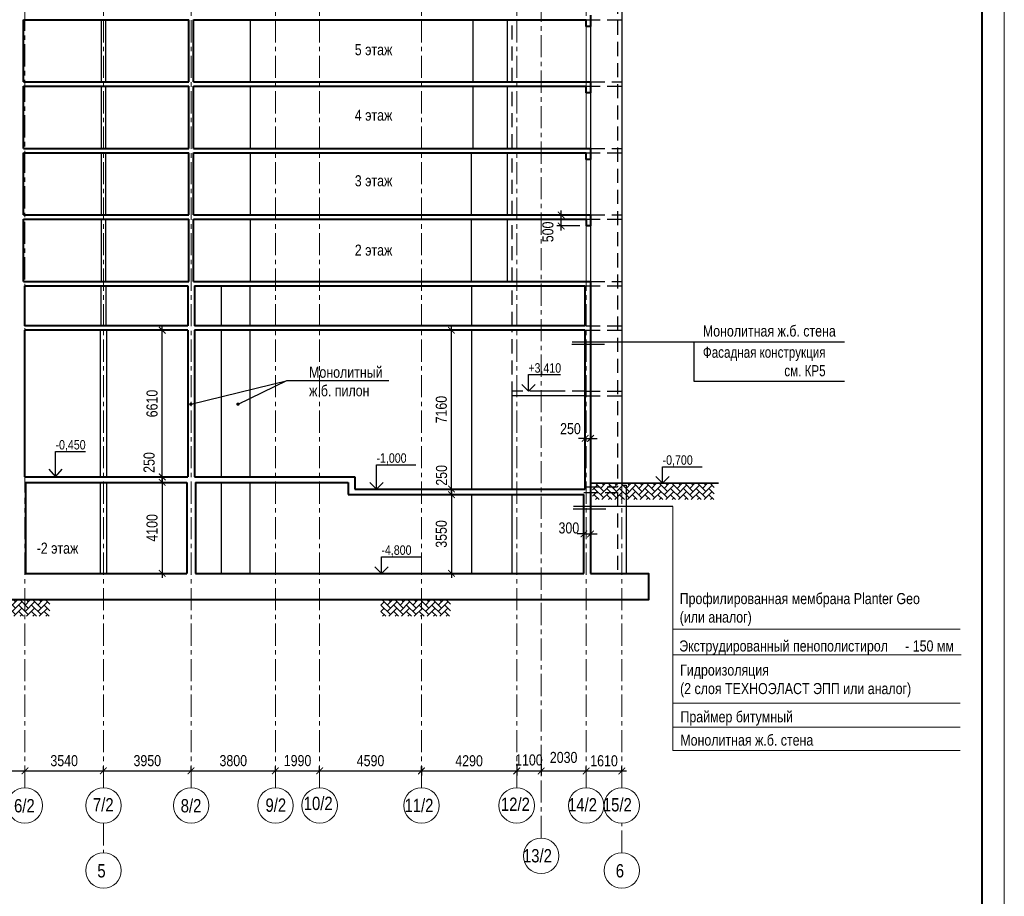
# Model space of a CAD drawing. Header units: millimetres. Extents: x -3919 to 82452, y -32191 to 86609.
# Tile 6 of 12: x 35713 to 80081, y -11179 to 28341. Entities that reach past the tile are written whole.
import ezdxf

# ---------------------------------------------------------------- set-up
doc = ezdxf.new("R2010")
doc.units = ezdxf.units.MM
doc.linetypes.add('CENTER', pattern=[2, 1.25, -0.25, 0.25, -0.25])
doc.linetypes.add('HIDDEN', pattern=[9.525, 6.35, -3.175])
for name, color, linetype, lineweight in [('земля', 112, 'Continuous', 35), ('Оси', 7, 'CENTER', 15), ('перекрытия', 5, 'Continuous', 40), ('пилоны', 160, 'Continuous', 30), ('СК-050-П(литы перекрытия)', 5, 'Continuous', 40), ('СК-110-О-РАЗМЕРЫ', 7, 'Continuous', 15), ('СК-200-Р(амка)', 7, 'Continuous', 40), ('СК-210-Р-РАМКА ЛИНИИ ТОНКИЕ', 7, 'Continuous', 15), ('СК-400-Т(екст)', 7, 'Continuous', 20), ('СК-600-Ш(триховка', 7, 'Continuous', 5), ('стены', 12, 'Continuous', 25), ('стены тонкие', 12, 'Continuous', 30)]:
    doc.layers.add(name, color=color, linetype=linetype, lineweight=lineweight)
for name, color, linetype in [('Т-ВЫНОСКИ.АР-061', 7, 'Continuous'), ('текст', 7, 'Continuous'), ('Чертеж и Рисунок', 7, 'Continuous')]:
    doc.layers.add(name, color=color, linetype=linetype)
doc.styles.add('RUSS', font='arial.ttf', dxfattribs={"width": 0.8})
doc.styles.get("Standard").update_dxf_attribs({"font": 'arial.ttf'})
doc.dimstyles.new('100-200', dxfattribs={"dimscale": 0, "dimtxt": 500, "dimasz": 300, "dimexe": 200, "dimexo": 200, "dimgap": 200, "dimtad": 1, "dimdec": 0, "dimzin": 0, "dimdsep": 46, "dimtxsty": 'RUSS', "dimblk": 'ARCHTICK', "dimcen": 0.096, "dimdle": 200, "dimclrd": 7, "dimclre": 7, "dimclrt": 256, "dimadec": 0, "dimazin": 0, "dimtfac": 1, "dimtdec": 0, "dimtmove": 2, "dimatfit": 3, "dimldrblk": 'OBLIQUE', "dimfxl": 1, "dimtolj": 1, "dimtzin": 0, "dimarcsym": 0})

# ---------------------------------------------------------------- blocks, each defined once
blk = doc.blocks.new('_ArchTick')
at = {"color": 0, "linetype": 'ByBlock', "const_width": 0.15}
blk.add_lwpolyline([(-0.5, -0.5), (0.5, 0.5)], dxfattribs=at)
blk = doc.blocks.new('*D28')
at = {"layer": 'Defpoints', "color": 0, "transparency": 16777216}
for p in [(32508, -5521), (35948, -5521), (35948, -5521)]:
    blk.add_point(p, dxfattribs=at)
at = {"layer": 'СК-110-О-РАЗМЕРЫ', "color": 7, "lineweight": -2, "transparency": 16777216}
blk.add_line((32308, -5521), (36148, -5521), dxfattribs=at)
at = {"layer": 'СК-110-О-РАЗМЕРЫ', "color": 7, "lineweight": -2, "transparency": 16777216, "xscale": 300, "yscale": 300, "zscale": 300, "rotation": 180}
blk.add_blockref('_ArchTick', (32508, -5521), dxfattribs=at)
at = {"layer": 'СК-110-О-РАЗМЕРЫ', "color": 7, "lineweight": -2, "transparency": 16777216, "xscale": 300, "yscale": 300, "zscale": 300}
blk.add_blockref('_ArchTick', (35948, -5521), dxfattribs=at)
at = {"layer": 'СК-110-О-РАЗМЕРЫ', "transparency": 16777216, "insert": (34228, -5066), "char_height": 500, "attachment_point": 5, "style": 'RUSS'}
blk.add_mtext('\\A1;3440', dxfattribs=at)
blk = doc.blocks.new('_Oblique')
at = {"color": 0, "linetype": 'ByBlock', "lineweight": -2}
blk.add_line((-0.5, -0.5), (0.5, 0.5), dxfattribs=at)
blk = doc.blocks.new('*D29')
at = {"layer": 'Defpoints', "color": 0, "transparency": 16777216}
for p in [(35948, -5521), (39488, -5521), (39488, -5714)]:
    blk.add_point(p, dxfattribs=at)
at = {"layer": 'СК-110-О-РАЗМЕРЫ', "color": 7, "lineweight": -2, "transparency": 16777216}
for p, q in [((39488, -5514), (39488, -5321)), ((35748, -5521), (39688, -5521))]:
    blk.add_line(p, q, dxfattribs=at)
at = {"layer": 'СК-110-О-РАЗМЕРЫ', "color": 7, "lineweight": -2, "transparency": 16777216, "xscale": 300, "yscale": 300, "zscale": 300, "rotation": 180}
blk.add_blockref('_ArchTick', (35948, -5521), dxfattribs=at)
at = {"layer": 'СК-110-О-РАЗМЕРЫ', "color": 7, "lineweight": -2, "transparency": 16777216, "xscale": 300, "yscale": 300, "zscale": 300}
blk.add_blockref('_ArchTick', (39488, -5521), dxfattribs=at)
at = {"layer": 'СК-110-О-РАЗМЕРЫ', "transparency": 16777216, "insert": (37718, -5066), "char_height": 500, "attachment_point": 5, "style": 'RUSS'}
blk.add_mtext('\\A1;3540', dxfattribs=at)
blk = doc.blocks.new('*D30')
at = {"layer": 'Defpoints', "color": 0, "transparency": 16777216}
for p in [(39488, -5521), (43438, -5521), (43438, -5714)]:
    blk.add_point(p, dxfattribs=at)
at = {"layer": 'СК-110-О-РАЗМЕРЫ', "color": 7, "lineweight": -2, "transparency": 16777216}
for p, q in [((43438, -5514), (43438, -5321)), ((39288, -5521), (43638, -5521))]:
    blk.add_line(p, q, dxfattribs=at)
at = {"layer": 'СК-110-О-РАЗМЕРЫ', "color": 7, "lineweight": -2, "transparency": 16777216, "xscale": 300, "yscale": 300, "zscale": 300, "rotation": 180}
blk.add_blockref('_ArchTick', (39488, -5521), dxfattribs=at)
at = {"layer": 'СК-110-О-РАЗМЕРЫ', "color": 7, "lineweight": -2, "transparency": 16777216, "xscale": 300, "yscale": 300, "zscale": 300}
blk.add_blockref('_ArchTick', (43438, -5521), dxfattribs=at)
at = {"layer": 'СК-110-О-РАЗМЕРЫ', "transparency": 16777216, "insert": (41463, -5066), "char_height": 500, "attachment_point": 5, "style": 'RUSS'}
blk.add_mtext('\\A1;3950', dxfattribs=at)
blk = doc.blocks.new('*D31')
at = {"layer": 'Defpoints', "color": 0, "transparency": 16777216}
for p in [(43438, -5521), (47238, -5521), (47238, -5714)]:
    blk.add_point(p, dxfattribs=at)
at = {"layer": 'СК-110-О-РАЗМЕРЫ', "color": 7, "lineweight": -2, "transparency": 16777216}
for p, q in [((47238, -5514), (47238, -5321)), ((43238, -5521), (47438, -5521))]:
    blk.add_line(p, q, dxfattribs=at)
at = {"layer": 'СК-110-О-РАЗМЕРЫ', "color": 7, "lineweight": -2, "transparency": 16777216, "xscale": 300, "yscale": 300, "zscale": 300, "rotation": 180}
blk.add_blockref('_ArchTick', (43438, -5521), dxfattribs=at)
at = {"layer": 'СК-110-О-РАЗМЕРЫ', "color": 7, "lineweight": -2, "transparency": 16777216, "xscale": 300, "yscale": 300, "zscale": 300}
blk.add_blockref('_ArchTick', (47238, -5521), dxfattribs=at)
at = {"layer": 'СК-110-О-РАЗМЕРЫ', "transparency": 16777216, "insert": (45338, -5066), "char_height": 500, "attachment_point": 5, "style": 'RUSS'}
blk.add_mtext('\\A1;3800', dxfattribs=at)
blk = doc.blocks.new('*D32')
at = {"layer": 'Defpoints', "color": 0, "transparency": 16777216}
for p in [(47238, -5521), (49228, -5521), (49228, -5714)]:
    blk.add_point(p, dxfattribs=at)
at = {"layer": 'СК-110-О-РАЗМЕРЫ', "color": 7, "lineweight": -2, "transparency": 16777216}
for p, q in [((49228, -5514), (49228, -5321)), ((47038, -5521), (49428, -5521))]:
    blk.add_line(p, q, dxfattribs=at)
at = {"layer": 'СК-110-О-РАЗМЕРЫ', "color": 7, "lineweight": -2, "transparency": 16777216, "xscale": 300, "yscale": 300, "zscale": 300, "rotation": 180}
blk.add_blockref('_ArchTick', (47238, -5521), dxfattribs=at)
at = {"layer": 'СК-110-О-РАЗМЕРЫ', "color": 7, "lineweight": -2, "transparency": 16777216, "xscale": 300, "yscale": 300, "zscale": 300}
blk.add_blockref('_ArchTick', (49228, -5521), dxfattribs=at)
at = {"layer": 'СК-110-О-РАЗМЕРЫ', "transparency": 16777216, "insert": (48233, -5063), "char_height": 500, "attachment_point": 5, "style": 'RUSS'}
blk.add_mtext('\\A1;1990', dxfattribs=at)
blk = doc.blocks.new('*D33')
at = {"layer": 'Defpoints', "color": 0, "transparency": 16777216}
for p in [(49228, -5521), (53818, -5521), (53818, -5714)]:
    blk.add_point(p, dxfattribs=at)
at = {"layer": 'СК-110-О-РАЗМЕРЫ', "color": 7, "lineweight": -2, "transparency": 16777216}
for p, q in [((53818, -5514), (53818, -5321)), ((49028, -5521), (54018, -5521))]:
    blk.add_line(p, q, dxfattribs=at)
at = {"layer": 'СК-110-О-РАЗМЕРЫ', "color": 7, "lineweight": -2, "transparency": 16777216, "xscale": 300, "yscale": 300, "zscale": 300, "rotation": 180}
blk.add_blockref('_ArchTick', (49228, -5521), dxfattribs=at)
at = {"layer": 'СК-110-О-РАЗМЕРЫ', "color": 7, "lineweight": -2, "transparency": 16777216, "xscale": 300, "yscale": 300, "zscale": 300}
blk.add_blockref('_ArchTick', (53818, -5521), dxfattribs=at)
at = {"layer": 'СК-110-О-РАЗМЕРЫ', "transparency": 16777216, "insert": (51523, -5066), "char_height": 500, "attachment_point": 5, "style": 'RUSS'}
blk.add_mtext('\\A1;4590', dxfattribs=at)
blk = doc.blocks.new('*D34')
at = {"layer": 'Defpoints', "color": 0, "transparency": 16777216}
for p in [(59208, -5527), (61239, -5527), (61239, -5720)]:
    blk.add_point(p, dxfattribs=at)
at = {"layer": 'СК-110-О-РАЗМЕРЫ', "color": 7, "lineweight": -2, "transparency": 16777216}
for p, q in [((59008, -5527), (61439, -5527)), ((61239, -5520), (61239, -5327))]:
    blk.add_line(p, q, dxfattribs=at)
at = {"layer": 'СК-110-О-РАЗМЕРЫ', "color": 7, "lineweight": -2, "transparency": 16777216, "xscale": 300, "yscale": 300, "zscale": 300, "rotation": 180}
blk.add_blockref('_ArchTick', (59208, -5527), dxfattribs=at)
at = {"layer": 'СК-110-О-РАЗМЕРЫ', "color": 7, "lineweight": -2, "transparency": 16777216, "xscale": 300, "yscale": 300, "zscale": 300}
blk.add_blockref('_ArchTick', (61239, -5527), dxfattribs=at)
at = {"layer": 'СК-110-О-РАЗМЕРЫ', "transparency": 16777216, "insert": (60223, -4921), "char_height": 500, "attachment_point": 5, "style": 'RUSS'}
blk.add_mtext('\\A1;2030', dxfattribs=at)
blk = doc.blocks.new('*D35')
at = {"layer": 'Defpoints', "color": 0, "transparency": 16777216}
for p in [(61239, -5527), (62849, -5527), (62849, -5721)]:
    blk.add_point(p, dxfattribs=at)
at = {"layer": 'СК-110-О-РАЗМЕРЫ', "color": 7, "lineweight": -2, "transparency": 16777216}
for p, q in [((61039, -5527), (63049, -5527)), ((62849, -5521), (62849, -5327))]:
    blk.add_line(p, q, dxfattribs=at)
at = {"layer": 'СК-110-О-РАЗМЕРЫ', "color": 7, "lineweight": -2, "transparency": 16777216, "xscale": 300, "yscale": 300, "zscale": 300, "rotation": 180}
blk.add_blockref('_ArchTick', (61239, -5527), dxfattribs=at)
at = {"layer": 'СК-110-О-РАЗМЕРЫ', "color": 7, "lineweight": -2, "transparency": 16777216, "xscale": 300, "yscale": 300, "zscale": 300}
blk.add_blockref('_ArchTick', (62849, -5527), dxfattribs=at)
at = {"layer": 'СК-110-О-РАЗМЕРЫ', "transparency": 16777216, "insert": (62044, -5072), "char_height": 500, "attachment_point": 5, "style": 'RUSS'}
blk.add_mtext('\\A1;1610', dxfattribs=at)
blk = doc.blocks.new('*D36')
at = {"layer": 'Defpoints', "color": 0, "transparency": 16777216}
for p in [(58108, -4999), (59208, -4999), (59208, -5527)]:
    blk.add_point(p, dxfattribs=at)
at = {"layer": 'СК-110-О-РАЗМЕРЫ', "color": 7, "lineweight": -2, "transparency": 16777216}
for p, q in [((58108, -5199), (58108, -5727)), ((59208, -5199), (59208, -5727)), ((57908, -5527), (59408, -5527))]:
    blk.add_line(p, q, dxfattribs=at)
at = {"layer": 'СК-110-О-РАЗМЕРЫ', "color": 7, "lineweight": -2, "transparency": 16777216, "xscale": 300, "yscale": 300, "zscale": 300, "rotation": 180}
blk.add_blockref('_ArchTick', (58108, -5527), dxfattribs=at)
at = {"layer": 'СК-110-О-РАЗМЕРЫ', "color": 7, "lineweight": -2, "transparency": 16777216, "xscale": 300, "yscale": 300, "zscale": 300}
blk.add_blockref('_ArchTick', (59208, -5527), dxfattribs=at)
at = {"layer": 'СК-110-О-РАЗМЕРЫ', "transparency": 16777216, "insert": (58658, -5035), "char_height": 500, "attachment_point": 5, "style": 'RUSS'}
blk.add_mtext('\\A1;1100', dxfattribs=at)
blk = doc.blocks.new('*D37')
at = {"layer": 'Defpoints', "color": 0, "lineweight": 50, "transparency": 16777216}
for p in [(53818, -5114), (58108, -5179), (58108, -5527)]:
    blk.add_point(p, dxfattribs=at)
at = {"layer": 'СК-110-О-РАЗМЕРЫ', "color": 7, "lineweight": -2, "transparency": 16777216}
for p, q in [((53818, -5314), (53818, -5727)), ((53618, -5527), (58308, -5527)), ((58108, -5379), (58108, -5727))]:
    blk.add_line(p, q, dxfattribs=at)
at = {"layer": 'СК-110-О-РАЗМЕРЫ', "color": 7, "lineweight": -2, "transparency": 16777216, "xscale": 300, "yscale": 300, "zscale": 300, "rotation": 180}
blk.add_blockref('_ArchTick', (53818, -5527), dxfattribs=at)
at = {"layer": 'СК-110-О-РАЗМЕРЫ', "color": 7, "lineweight": -2, "transparency": 16777216, "xscale": 300, "yscale": 300, "zscale": 300}
blk.add_blockref('_ArchTick', (58108, -5527), dxfattribs=at)
at = {"layer": 'СК-110-О-РАЗМЕРЫ', "transparency": 16777216, "insert": (55963, -5072), "char_height": 500, "attachment_point": 5, "style": 'RUSS'}
blk.add_mtext('\\A1;4290', dxfattribs=at)
blk = doc.blocks.new('*D50')
at = {"layer": 'Defpoints', "color": 0, "lineweight": 50, "transparency": 16777216}
for p in [(42357, 7731), (42135, 7481), (42357, 7481)]:
    blk.add_point(p, dxfattribs=at)
at = {"layer": 'СК-110-О-РАЗМЕРЫ', "color": 7, "lineweight": -2, "transparency": 16777216}
for p, q in [((42135, 7731), (42135, 8031)), ((42157, 7731), (41935, 7731)), ((42135, 7731), (42135, 7481)), ((42157, 7481), (41935, 7481)), ((42135, 7481), (42135, 7181))]:
    blk.add_line(p, q, dxfattribs=at)
at = {"layer": 'СК-110-О-РАЗМЕРЫ', "color": 7, "lineweight": -2, "transparency": 16777216, "xscale": 300, "yscale": 300, "zscale": 300}
for p, rotation in [((42135, 7731), 270), ((42135, 7481), 90)]:
    blk.add_blockref('_ArchTick', p, dxfattribs=dict(at, rotation=rotation))
at = {"layer": 'СК-110-О-РАЗМЕРЫ', "transparency": 16777216, "insert": (41546, 8378), "char_height": 500, "attachment_point": 5, "rotation": 90, "style": 'RUSS'}
blk.add_mtext('\\A1;250', dxfattribs=at)
blk = doc.blocks.new('*D55')
at = {"layer": 'Defpoints', "color": 0, "lineweight": 50, "transparency": 16777216}
for p in [(61139, 5157), (61439, 5157), (61439, 5157)]:
    blk.add_point(p, dxfattribs=at)
at = {"layer": 'СК-110-О-РАЗМЕРЫ', "color": 7, "lineweight": -2, "transparency": 16777216}
for p, q in [((61139, 5157), (60839, 5157)), ((61139, 5157), (61439, 5157)), ((61439, 5157), (61739, 5157))]:
    blk.add_line(p, q, dxfattribs=at)
at = {"layer": 'СК-110-О-РАЗМЕРЫ', "color": 7, "lineweight": -2, "transparency": 16777216, "xscale": 300, "yscale": 300, "zscale": 300}
blk.add_blockref('_ArchTick', (61139, 5157), dxfattribs=at)
at = {"layer": 'СК-110-О-РАЗМЕРЫ', "color": 7, "lineweight": -2, "transparency": 16777216, "xscale": 300, "yscale": 300, "zscale": 300, "rotation": 180}
blk.add_blockref('_ArchTick', (61439, 5157), dxfattribs=at)
at = {"layer": 'СК-110-О-РАЗМЕРЫ', "transparency": 16777216, "insert": (60459, 5425), "char_height": 500, "attachment_point": 5, "style": 'RUSS'}
blk.add_mtext('\\A1;300', dxfattribs=at)
blk = doc.blocks.new('*D100')
at = {"layer": 'Defpoints', "color": 0, "lineweight": 50, "transparency": 16777216}
for p in [(55389, 7181), (55168, 6931), (55389, 6931)]:
    blk.add_point(p, dxfattribs=at)
at = {"layer": 'СК-110-О-РАЗМЕРЫ', "color": 7, "lineweight": -2, "transparency": 16777216}
for p, q in [((55189, 7181), (54968, 7181)), ((55168, 7181), (55168, 7481)), ((55168, 7181), (55168, 6931)), ((55189, 6931), (54968, 6931)), ((55168, 6931), (55168, 6631))]:
    blk.add_line(p, q, dxfattribs=at)
at = {"layer": 'СК-110-О-РАЗМЕРЫ', "color": 7, "lineweight": -2, "transparency": 16777216, "xscale": 300, "yscale": 300, "zscale": 300}
for p, rotation in [((55168, 7181), 270), ((55168, 6931), 90)]:
    blk.add_blockref('_ArchTick', p, dxfattribs=dict(at, rotation=rotation))
at = {"layer": 'СК-110-О-РАЗМЕРЫ', "transparency": 16777216, "insert": (54724, 7799), "char_height": 500, "attachment_point": 5, "rotation": 90, "style": 'RUSS'}
blk.add_mtext('\\A1;250', dxfattribs=at)
blk = doc.blocks.new('*D101')
at = {"layer": 'Defpoints', "color": 0, "lineweight": 30, "transparency": 16777216}
for p in [(61189, 9466), (61439, 9466), (61439, 9466)]:
    blk.add_point(p, dxfattribs=at)
at = {"layer": 'СК-110-О-РАЗМЕРЫ', "color": 7, "lineweight": -2, "transparency": 16777216}
for p, q in [((61189, 9466), (60889, 9466)), ((61189, 9466), (61439, 9466)), ((61439, 9466), (61739, 9466))]:
    blk.add_line(p, q, dxfattribs=at)
at = {"layer": 'СК-110-О-РАЗМЕРЫ', "color": 7, "lineweight": -2, "transparency": 16777216, "xscale": 300, "yscale": 300, "zscale": 300}
blk.add_blockref('_ArchTick', (61189, 9466), dxfattribs=at)
at = {"layer": 'СК-110-О-РАЗМЕРЫ', "color": 7, "lineweight": -2, "transparency": 16777216, "xscale": 300, "yscale": 300, "zscale": 300, "rotation": 180}
blk.add_blockref('_ArchTick', (61439, 9466), dxfattribs=at)
at = {"layer": 'СК-110-О-РАЗМЕРЫ', "transparency": 16777216, "insert": (60531, 9901), "char_height": 500, "attachment_point": 5, "style": 'RUSS'}
blk.add_mtext('\\A1;250', dxfattribs=at)
blk = doc.blocks.new('*D118')
at = {"layer": 'Defpoints', "color": 0, "lineweight": 50, "transparency": 16777216}
for p in [(42135, 7481), (42135, 3381), (42135, 3381)]:
    blk.add_point(p, dxfattribs=at)
at = {"layer": 'СК-110-О-РАЗМЕРЫ', "color": 7, "lineweight": -2, "transparency": 16777216}
for p, q in [((42135, 7681), (42135, 3181)), ((41935, 3381), (41935, 3381))]:
    blk.add_line(p, q, dxfattribs=at)
at = {"layer": 'СК-110-О-РАЗМЕРЫ', "color": 7, "lineweight": -2, "transparency": 16777216, "xscale": 300, "yscale": 300, "zscale": 300}
for p, rotation in [((42135, 7481), 90), ((42135, 3381), 270)]:
    blk.add_blockref('_ArchTick', p, dxfattribs=dict(at, rotation=rotation))
at = {"layer": 'СК-110-О-РАЗМЕРЫ', "transparency": 16777216, "insert": (41680, 5431), "char_height": 500, "attachment_point": 5, "rotation": 90, "style": 'RUSS'}
blk.add_mtext('\\A1;4100', dxfattribs=at)
blk = doc.blocks.new('*D119')
at = {"layer": 'Defpoints', "color": 0, "lineweight": 50, "transparency": 16777216}
for p in [(55168, 6931), (55168, 3381), (55168, 3381)]:
    blk.add_point(p, dxfattribs=at)
at = {"layer": 'СК-110-О-РАЗМЕРЫ', "color": 7, "lineweight": -2, "transparency": 16777216}
blk.add_line((55168, 7131), (55168, 3181), dxfattribs=at)
at = {"layer": 'СК-110-О-РАЗМЕРЫ', "color": 7, "lineweight": -2, "transparency": 16777216, "xscale": 300, "yscale": 300, "zscale": 300}
for p, rotation in [((55168, 6931), 90), ((55168, 3381), 270)]:
    blk.add_blockref('_ArchTick', p, dxfattribs=dict(at, rotation=rotation))
at = {"layer": 'СК-110-О-РАЗМЕРЫ', "transparency": 16777216, "insert": (54713, 5156), "char_height": 500, "attachment_point": 5, "rotation": 90, "style": 'RUSS'}
blk.add_mtext('\\A1;3550', dxfattribs=at)
blk = doc.blocks.new('*D124')
at = {"layer": 'Defpoints', "color": 0, "lineweight": 50, "transparency": 16777216}
for p in [(42135, 14341), (42135, 14341), (42135, 7731)]:
    blk.add_point(p, dxfattribs=at)
at = {"layer": 'СК-110-О-РАЗМЕРЫ', "color": 7, "lineweight": -2, "transparency": 16777216}
blk.add_line((42135, 7531), (42135, 14541), dxfattribs=at)
at = {"layer": 'СК-110-О-РАЗМЕРЫ', "color": 7, "lineweight": -2, "transparency": 16777216, "xscale": 300, "yscale": 300, "zscale": 300}
for p, rotation in [((42135, 14341), 90), ((42135, 7731), 270)]:
    blk.add_blockref('_ArchTick', p, dxfattribs=dict(at, rotation=rotation))
at = {"layer": 'СК-110-О-РАЗМЕРЫ', "transparency": 16777216, "insert": (41680, 11036), "char_height": 500, "attachment_point": 5, "rotation": 90, "style": 'RUSS'}
blk.add_mtext('\\A1;6610', dxfattribs=at)
blk = doc.blocks.new('*D125')
at = {"layer": 'Defpoints', "color": 0, "lineweight": 50, "transparency": 16777216}
for p in [(55168, 14341), (55168, 14341), (55168, 7181)]:
    blk.add_point(p, dxfattribs=at)
at = {"layer": 'СК-110-О-РАЗМЕРЫ', "color": 7, "lineweight": -2, "transparency": 16777216}
blk.add_line((55168, 6981), (55168, 14541), dxfattribs=at)
at = {"layer": 'СК-110-О-РАЗМЕРЫ', "color": 7, "lineweight": -2, "transparency": 16777216, "xscale": 300, "yscale": 300, "zscale": 300}
for p, rotation in [((55168, 14341), 90), ((55168, 7181), 270)]:
    blk.add_blockref('_ArchTick', p, dxfattribs=dict(at, rotation=rotation))
at = {"layer": 'СК-110-О-РАЗМЕРЫ', "transparency": 16777216, "insert": (54713, 10761), "char_height": 500, "attachment_point": 5, "rotation": 90, "style": 'RUSS'}
blk.add_mtext('\\A1;7160', dxfattribs=at)
blk = doc.blocks.new('*D128')
at = {"layer": 'Defpoints', "color": 0, "lineweight": 50, "transparency": 16777216}
for p in [(60112, 19541), (61439, 19541), (61160, 19041)]:
    blk.add_point(p, dxfattribs=at)
at = {"layer": 'СК-110-О-РАЗМЕРЫ', "color": 7, "lineweight": -2, "transparency": 16777216}
for p, q in [((61239, 19541), (59912, 19541)), ((60112, 18841), (60112, 19741)), ((60960, 19041), (59912, 19041))]:
    blk.add_line(p, q, dxfattribs=at)
at = {"layer": 'СК-110-О-РАЗМЕРЫ', "color": 7, "lineweight": -2, "transparency": 16777216, "xscale": 300, "yscale": 300, "zscale": 300}
for p, rotation in [((60112, 19541), 90), ((60112, 19041), 270)]:
    blk.add_blockref('_ArchTick', p, dxfattribs=dict(at, rotation=rotation))
at = {"layer": 'СК-110-О-РАЗМЕРЫ', "transparency": 16777216, "insert": (59516, 18774), "char_height": 500, "attachment_point": 5, "rotation": 90, "style": 'RUSS'}
blk.add_mtext('\\A1;500', dxfattribs=at)

msp = doc.modelspace()

# ---------------------------------------------------------------- hatches: boundary and pattern name
at = {"layer": 'СК-600-Ш(триховка'}
h = msp.add_hatch(dxfattribs=at)
h.set_pattern_fill('AR-HBONE', color=256, scale=2)
h.set_pattern_definition([(45, (-35245.76, -1983.5), (0, 287.3682), [609.6, -203.2]), (135, (-35102.08, -1839.81), (3e-14, 287.3682), [609.6, -203.2])])
h.paths.add_polyline_path([(67013, 7440), (61530.1, 7440), (61530.1, 6703.9), (67013, 6703.9)])
h = msp.add_hatch(dxfattribs=at)
h.set_pattern_fill('AR-HBONE', color=256, scale=2)
h.set_pattern_definition([(45, (-73819.14, -7242.76), (0, 287.3682), [609.6, -203.2]), (135, (-73675.45, -7099.07), (3e-14, 287.3682), [609.6, -203.2])])
h.paths.add_polyline_path([(33940.6, 2180.7), (37073.4, 2180.7), (37073.4, 1444.6), (33940.6, 1444.6)])
h = msp.add_hatch(dxfattribs=at)
h.set_pattern_fill('AR-HBONE', color=256, scale=2)
h.set_pattern_definition([(45, (-55772.75, -7242.76), (0, 287.3682), [609.6, -203.2]), (135, (-55629.07, -7099.07), (3e-14, 287.3682), [609.6, -203.2])])
h.paths.add_polyline_path([(51987, 2180.7), (55119.8, 2180.7), (55119.8, 1444.6), (51987, 1444.6)])

# ---------------------------------------------------------------- linework, layer by layer
at = {"layer": 'земля'}
msp.add_line((61438.7, 7440), (67196.6, 7440), dxfattribs=at)
at = {"layer": 'Оси', "color": 2, "ltscale": 800}
for p, q in [((39488.3, -6281.8), (39488.3, 78675)), ((43438.3, -6281.8), (43438.3, 78775)), ((47238.2, -6281.8), (47238.2, 78625)), ((49228.2, -6281.8), (49228.2, 78625)), ((53818.3, -6281.8), (53818.3, 78625)), ((58108.2, -6281.8), (58108.2, 78775)), ((59208.2, -8555.3), (59208.2, 78775)), ((61238.7, -6281.8), (61238.7, 78775)), ((62848.7, -6281.8), (62848.7, 78675)), ((35948.1, 7030.7), (35948.1, 76146)), ((35948.1, -6281.8), (35948.1, 6780.7)), ((39488.3, -7881.8), (39488.3, -9215.1)), ((62848.7, -9215.1), (62848.7, -7881.8))]:
    msp.add_line(p, q, dxfattribs=at)
at = {"layer": 'Оси', "linetype": 'Continuous'}
for centre in [(35948.1, -7081.8), (39488.3, -7081.8), (43438.3, -7081.8), (47238.2, -7081.8), (49228.2, -7081.8), (53818.3, -7081.8), (58108.2, -7081.8), (61238.7, -7081.8), (62848.7, -7081.8), (59208.2, -9355.3), (39488.3, -10015.1), (62848.7, -10015.1)]:
    msp.add_circle(centre, 800, dxfattribs=at)
at = {"layer": 'перекрытия'}
for p, q in [((61438.7, 28540.7), (61438.7, 28040.7)), ((35878.1, 28340.7), (39488.3, 28340.7)), ((39488.3, 28340.7), (43338.3, 28340.7)), ((43538.3, 28340.7), (61238.7, 28340.7)), ((61238.7, 28040.7), (61238.7, 28340.7)), ((61438.7, 28040.7), (61238.7, 28040.7)), ((35878.1, 25540.7), (39488.3, 25540.7)), ((35878.1, 25340.7), (39488.3, 25340.7)), ((39488.3, 25540.7), (43338.3, 25540.7)), ((39488.3, 25340.7), (43338.3, 25340.7)), ((43538.3, 25540.7), (61438.7, 25540.7)), ((43538.3, 25340.7), (61238.7, 25340.7)), ((61238.7, 25040.7), (61238.7, 25340.7)), ((61438.7, 25540.7), (61438.7, 25040.7)), ((61438.7, 25040.7), (61238.7, 25040.7)), ((35878.1, 22540.7), (39488.3, 22540.7)), ((35878.1, 22340.7), (39488.3, 22340.7)), ((39488.3, 22540.7), (43338.3, 22540.7)), ((39488.3, 22340.7), (43338.3, 22340.7)), ((43538.3, 22540.7), (61438.7, 22540.7)), ((43538.3, 22340.7), (61238.7, 22340.7)), ((61238.7, 22040.7), (61238.7, 22340.7)), ((61438.7, 22540.7), (61438.7, 22040.7)), ((61438.7, 22040.7), (61238.7, 22040.7)), ((35878.1, 19540.7), (39488.3, 19540.7)), ((39488.3, 19540.7), (43338.3, 19540.7)), ((43538.3, 19540.7), (61438.7, 19540.7)), ((61438.7, 19540.7), (61438.7, 19040.7)), ((35878.1, 19340.7), (39488.3, 19340.7)), ((39488.3, 19340.7), (43338.3, 19340.7)), ((43538.3, 19340.7), (61238.7, 19340.7)), ((61238.7, 19340.7), (61238.7, 19040.7)), ((61438.7, 19040.7), (61238.7, 19040.7)), ((35878.1, 16540.7), (39488.3, 16540.7)), ((39488.3, 16540.7), (43338.3, 16540.7)), ((43538.3, 16540.7), (61438.7, 16540.7)), ((35928.1, 16340.7), (39488.3, 16340.7)), ((39488.3, 16340.7), (43288.3, 16340.7)), ((39550.8, 16340.7), (39588.3, 16340.7)), ((43588.3, 16340.7), (61188.7, 16340.7)), ((43288.3, 14540.7), (35928.1, 14540.7)), ((43288.3, 14340.7), (35928.1, 14340.7)), ((61188.7, 14540.7), (43588.3, 14540.7)), ((61188.7, 14340.7), (43588.3, 14340.7)), ((35928.1, 7730.9), (43288.3, 7730.9)), ((43588.3, 7730.9), (50808.2, 7731)), ((50808.2, 7731), (50808.2, 7181.1)), ((35978.1, 7480.9), (43238.3, 7480.9)), ((43638.3, 7480.9), (50508.2, 7481)), ((50508.2, 7481), (50508.2, 6931.1)), ((50808.2, 7181.1), (61188.7, 7181)), ((50508.2, 6931.1), (61138.7, 6933.2)), ((35978.1, 3380.7), (39488.3, 3380.7)), ((39488.3, 3380.7), (43238.3, 3380.7)), ((43638.3, 3380.7), (61138.7, 3380.7))]:
    msp.add_line(p, q, dxfattribs=at)
msp.add_lwpolyline([(61438.7, 3380.7), (64048.7, 3380.7), (64048.7, 2180.7), (61238.7, 2180.7), (17318.2, 2180.7), (16118.2, 2180.7), (16118.2, 3380.7), (17268.2, 3380.7)], dxfattribs=at)
at = {"layer": 'пилоны'}
for p, q in [((43538.3, 25540.7), (43538.3, 28340.7)), ((43538.3, 22540.7), (43538.3, 25340.7)), ((43538.3, 19540.7), (43538.3, 22340.7)), ((43538.3, 16540.7), (43538.3, 19340.7))]:
    msp.add_line(p, q, dxfattribs=at)
at = {"layer": 'СК-050-П(литы перекрытия)', "lineweight": 20}
for p, q in [((61238.7, 28040.7), (61238.7, 25540.7)), ((61238.7, 25040.7), (61238.7, 22540.7)), ((61238.7, 22040.7), (61238.7, 19540.7)), ((61238.7, 19040.7), (61238.7, 16540.7))]:
    msp.add_line(p, q, dxfattribs=at)
at = {"layer": 'СК-200-Р(амка)'}
msp.add_line((79080.7, -31191.4), (79080.7, 85608.6), dxfattribs=at)
at = {"layer": 'СК-210-Р-РАМКА ЛИНИИ ТОНКИЕ'}
msp.add_line((80080.7, 86608.6), (80080.7, -32191.4), dxfattribs=at)
at = {"layer": 'СК-400-Т(екст)', "color": 7}
for p, q in [((65139.2, -4604.3), (65139.2, 6394.9)), ((78089.2, 866.5), (65139.2, 866.5)), ((78135.7, -289.7), (65139.2, -289.7)), ((78089.2, -4604.3), (65139.2, -4604.3)), ((78089.2, -4604.3), (65139.2, -4604.3))]:
    msp.add_line(p, q, dxfattribs=at)
at = {"layer": 'СК-400-Т(екст)', "color": 7, "extrusion": (3.89133e-14, 1, 0)}
for elevation in [-2464.7, -3552.2]:
    msp.add_lwpolyline([(-65139.2, 0), (-78089.2, 0)], dxfattribs=dict(at, elevation=elevation))
at = {"layer": 'стены', "linetype": 'HIDDEN', "ltscale": 100}
for p, q in [((62648.7, 67340.7), (62648.7, 7281)), ((61238.7, 28340.7), (62848.7, 28340.7)), ((61238.7, 25340.7), (62848.7, 25340.7)), ((61438.7, 25540.7), (62848.7, 25540.7)), ((61238.7, 22340.7), (62848.7, 22340.7)), ((61438.7, 22540.7), (62848.7, 22540.7)), ((61438.7, 19540.7), (62848.7, 19540.7)), ((61238.7, 19340.7), (62848.7, 19340.7)), ((61438.7, 16540.7), (62848.7, 16540.7)), ((61238.7, 16340.7), (62848.7, 16340.7)), ((61238.7, 14540.7), (62848.7, 14540.7)), ((61238.7, 14340.7), (62848.7, 14340.7)), ((61238.7, 11591), (62848.7, 11591)), ((61238.7, 11391), (62848.7, 11391)), ((61238.7, 7281), (62648.7, 7281)), ((62848.7, 7360), (63048.7, 7360)), ((61138.7, 7033.2), (62648.7, 7033.2)), ((62648.7, 7033.2), (62648.7, 3380.7))]:
    msp.add_line(p, q, dxfattribs=at)
at = {"layer": 'стены', "ltscale": 100}
for p, q in [((62848.7, 67340.7), (62848.7, 7360)), ((63048.7, 7360), (63048.7, 3380.7))]:
    msp.add_line(p, q, dxfattribs=at)
at = {"layer": 'стены тонкие', "lineweight": 40}
for p, q in [((35878.1, 25540.7), (35878.1, 28340.7)), ((43338.3, 25540.7), (43338.3, 28340.7)), ((43538.3, 25540.7), (43538.3, 28340.7)), ((35878.1, 22540.7), (35878.1, 25340.7)), ((43338.3, 22540.7), (43338.3, 25340.7)), ((43538.3, 22540.7), (43538.3, 25340.7)), ((35878.1, 19540.7), (35878.1, 22340.7)), ((43338.3, 19540.7), (43338.3, 22340.7)), ((43538.3, 19540.7), (43538.3, 22340.7)), ((35878.1, 16540.7), (35878.1, 19340.7)), ((43338.3, 16540.7), (43338.3, 19340.7)), ((43538.3, 16540.7), (43538.3, 19340.7)), ((61438.7, 16540.7), (61438.7, 7360)), ((35928.1, 16340.7), (35928.1, 14540.7)), ((43288.3, 16340.7), (43288.3, 14540.7)), ((43588.3, 16340.7), (43588.3, 14540.7)), ((61188.7, 14540.7), (61188.7, 16340.7)), ((35928.1, 14340.7), (35928.1, 7730.9)), ((43288.3, 14340.7), (43288.3, 7730.9)), ((43588.3, 14340.7), (43588.3, 7730.9)), ((61188.7, 7181), (61188.7, 14340.7)), ((35978.1, 7480.9), (35978.1, 3380.7)), ((43238.3, 7480.9), (43238.3, 3380.7)), ((43638.3, 7480.9), (43638.3, 3380.7)), ((61438.7, 7360), (61438.7, 3380.7)), ((61138.7, 3380.7), (61138.7, 6933.2))]:
    msp.add_line(p, q, dxfattribs=at)
at = {"layer": 'стены тонкие'}
for p, q in [((39388.3, 28340.7), (39388.3, 25540.7)), ((39588.3, 25540.7), (39588.3, 28340.7)), ((46098.3, 28340.7), (46098.3, 25540.7)), ((56140.2, 25540.7), (56140.2, 28340.7)), ((57698.2, 25540.7), (57698.2, 28340.7)), ((61438.7, 28040.7), (61438.7, 25540.7)), ((39388.3, 25340.7), (39388.3, 22540.7)), ((39588.3, 22540.7), (39588.3, 25340.7)), ((46098.3, 25340.7), (46098.3, 22540.7)), ((56140.2, 22540.7), (56140.2, 25340.7)), ((57698.2, 22540.7), (57698.2, 25340.7)), ((61438.7, 25040.7), (61438.7, 22540.7)), ((39388.3, 22340.7), (39388.3, 19540.7)), ((39588.3, 19540.7), (39588.3, 22340.7)), ((46098.3, 22340.7), (46098.3, 19540.7)), ((56078.2, 19540.7), (56078.2, 22340.7)), ((57698.2, 19540.7), (57698.2, 22340.7)), ((61438.7, 22040.7), (61438.7, 19540.7)), ((39388.3, 19340.7), (39388.3, 16540.7)), ((39588.3, 16540.7), (39588.3, 19340.7)), ((46098.3, 19340.7), (46098.3, 16540.7)), ((56078.2, 16540.7), (56078.2, 19340.7)), ((57698.2, 16540.7), (57698.2, 19340.7)), ((61438.7, 19040.7), (61438.7, 16540.7)), ((39363.3, 16340.7), (39363.3, 14540.7)), ((39613.3, 14540.7), (39613.3, 16340.7)), ((44798.3, 16340.7), (44798.3, 14540.7)), ((46088.3, 16340.7), (46088.3, 14540.7)), ((56088.2, 14540.7), (56088.2, 16340.7)), ((39338.3, 14340.7), (39338.3, 7730.9)), ((39638.3, 7730.9), (39638.3, 14340.7)), ((44798.3, 14340.7), (44798.3, 7730.9)), ((46088.3, 14340.7), (46088.3, 7730.9)), ((56088.2, 7181), (56088.2, 14340.7)), ((61238.7, 11391), (57908.2, 11391)), ((57908.2, 7181), (57908.2, 11391)), ((39338.3, 7480.9), (39338.3, 3380.7)), ((39638.3, 3380.7), (39638.3, 7480.9)), ((44798.3, 7480.9), (44798.3, 3380.7)), ((46088.3, 7480.9), (46088.3, 3380.7)), ((56088.2, 3380.7), (56088.2, 6932.2)), ((57908.2, 3380.7), (57908.2, 6932.6))]:
    msp.add_line(p, q, dxfattribs=at)
at = {"layer": 'стены тонкие', "linetype": 'HIDDEN', "ltscale": 100}
for p, q in [((57898.2, 25540.7), (57898.2, 28340.7)), ((57898.2, 22540.7), (57898.2, 25340.7)), ((57898.2, 19540.7), (57898.2, 22340.7)), ((57898.2, 16540.7), (57898.2, 19340.7)), ((57908.2, 14540.7), (57908.2, 16340.7)), ((57908.2, 11391), (57908.2, 14340.7)), ((61238.7, 11591), (57908.2, 11591))]:
    msp.add_line(p, q, dxfattribs=at)
at = {"layer": 'Т-ВЫНОСКИ.АР-061', "color": 7, "linetype": 'Continuous', "lineweight": 30}
for p, q in [((62066.8, 13694.4), (60593, 13694.4)), ((62130.3, 6280.6), (60656.6, 6280.6))]:
    msp.add_line(p, q, dxfattribs=at)
at = {"layer": 'текст'}
for p, q in [((58633.6, 11591), (58633.6, 12341)), ((58633.6, 12341), (60077.1, 12341)), ((58333.6, 11891), (58633.6, 11591)), ((58633.6, 11591), (58933.6, 11891)), ((59630.6, 11591), (59180.6, 11591)), ((37326.2, 7730.9), (37326.2, 8879.7)), ((37326.2, 8879.7), (38684.8, 8879.7)), ((37026.2, 8080.9), (37326.2, 7730.9)), ((37326.2, 7730.9), (37626.2, 8080.9)), ((51788.6, 7181.1), (51788.6, 8279.9)), ((51788.6, 8279.9), (53567, 8279.9)), ((64682.4, 7440), (64682.4, 8190)), ((64682.4, 8190), (66460.8, 8190)), ((64382.4, 7740), (64682.4, 7440)), ((64682.4, 7440), (64982.4, 7740)), ((51488.6, 7481.1), (51788.6, 7181.1)), ((51788.6, 7181.1), (52088.6, 7481.1)), ((52011.2, 3380.7), (52011.2, 4130.7)), ((52011.2, 4130.7), (53789.6, 4130.7)), ((51711.2, 3680.7), (52011.2, 3380.7)), ((52011.2, 3380.7), (52311.2, 3680.7)), ((52236.2, 3380.7), (51786.2, 3380.7))]:
    msp.add_line(p, q, dxfattribs=at)
at = {"layer": 'Чертеж и Рисунок', "linetype": 'Continuous'}
for p, q in [((72884.8, 13808.7), (60605.2, 13808.7)), ((66096.8, 13808.7), (66096.8, 12046.7)), ((66096.8, 12046.7), (72884.8, 12046.7)), ((65139.2, 6394.9), (60668.8, 6394.9))]:
    msp.add_line(p, q, dxfattribs=at)

# ---------------------------------------------------------------- texts
at = {"layer": 'Оси', "style": 'RUSS', "width": 0.8}
for s, p in [('10/2', (48511.9, -7288.4)), ('6/2', (35458.5, -7394.5)), ('7/2', (39012.6, -7352.1)), ('8/2', (42968.4, -7394.4)), ('9/2', (46788, -7367.5)), ('11/2', (53051.5, -7382.5)), ('12/2', (57397.7, -7328.3)), ('14/2', (60421.1, -7351.8)), ('15/2', (61991.7, -7351.8)), ('13/2', (58390.8, -9650.1)), ('5', (39212.4, -10328.5)), ('6', (62572.8, -10328.5))]:
    msp.add_text(s, height=600, dxfattribs=at).set_placement(p)
at = {"layer": 'СК-400-Т(екст)', "color": 7, "width": 0.8}
for s, p in [('Экструдированный пенополистирол     - 150 мм', (65434, -142.2)), ('Праймер битумный  ', (65487.4, -3333.9)), ('Монолитная ж.б. cтена ', (65481.9, -4386))]:
    msp.add_text(s, height=500, dxfattribs=at).set_placement(p)
at = {"layer": 'СК-400-Т(екст)', "color": 7, "char_height": 500, "attachment_point": 1, "style": 'RUSS'}
for s, insert, width in [('5 этаж', (50813.2, 27237.5), 2115.003), ('4 этаж', (50813.2, 24287), 2115.003), ('3 этаж', (50813.2, 21329.2), 2115.003), ('2 этаж', (50813.2, 18201.6), 2115.003), ('Монолитная ж.б. cтена', (66496.8, 14557.1), 7637.596), ('Монолитный\\Pж.б. пилон', (48753.8, 12697.8, 0), 3280.941), ('-2 этаж', (36477.7, 4766.5), 2115.003)]:
    msp.add_mtext(s, dxfattribs=dict(at, insert=insert, width=width))
at = {"layer": 'СК-400-Т(екст)', "color": 7, "insert": (72026.9, 13599.8), "char_height": 500, "attachment_point": 3, "style": 'RUSS'}
msp.add_mtext('{\\W0.75;Фасадная конструкция\\Pсм. КР5}', dxfattribs=at)
at = {"layer": 'СК-400-Т(екст)', "color": 7, "lineweight": 50, "insert": (65452.8, 2493.1), "char_height": 500, "width": 11347.862, "attachment_point": 1}
msp.add_mtext('{\\W0.8;Профилированная мембрана Planter Geo\\P(или аналог)   }', dxfattribs=at)
at = {"layer": 'СК-400-Т(екст)', "color": 7, "lineweight": 30, "insert": (65470.4, -729.7), "char_height": 500, "attachment_point": 1}
msp.add_mtext('{\\W0.8;Гидроизоляция  \\P(2 слоя ТЕХНОЭЛАСТ ЭПП или аналог)}', dxfattribs=at)
at = {"layer": 'текст', "style": 'RUSS', "width": 0.8}
for s, p in [('+3,410', (58633.6, 12425.8)), ('-0,450', (37326.2, 8964.5)), ('-1,000', (51788.6, 8364.7)), ('-0,700', (64682.4, 8274.8)), ('-4,800', (52011.2, 4215.5))]:
    msp.add_text(s, height=428.63, dxfattribs=at).set_placement(p)

# ---------------------------------------------------------------- dimensions: what is measured, and where the dimension line sits
at = {"layer": 'СК-110-О-РАЗМЕРЫ'}
for base, p1, p2, picture, middle in [((60112.3, 19540.7), (61160, 19040.7), (61438.7, 19540.7), '*D128', (59515.6, 18774.4)), ((42135.4, 7480.9), (42356.5, 7730.9), (42356.5, 7480.9), '*D50', (41545.8, 8377.6)), ((55168.1, 6931), (55389.2, 7181), (55389.2, 6931), '*D100', (54723.6, 7799.4))]:
    dim = msp.add_linear_dim(base=base, p1=p1, p2=p2, angle=90, dimstyle='100-200', override={"dimscale": 1}, dxfattribs=at)
    dim.commit()
    dim.dimension.update_dxf_attribs({"geometry": picture, "text_midpoint": middle, "dimtype": 160})
for base, p1, p2, picture, middle in [((42135.4, 14340.7), (42135.4, 7730.9), (42135.4, 14340.7), '*D124', (41680.2, 11035.8)), ((55168.1, 14340.7), (55168.1, 7181), (55168.1, 14340.7), '*D125', (54712.8, 10760.9)), ((42135.4, 3380.7), (42135.4, 7480.9), (42135.4, 3380.7), '*D118', (41680.2, 5430.8)), ((55168.1, 3380.7), (55168.1, 6931), (55168.1, 3380.7), '*D119', (54712.7, 5155.9))]:
    dim = msp.add_linear_dim(base=base, p1=p1, p2=p2, angle=90, dimstyle='100-200', override={"dimscale": 1}, dxfattribs=at)
    dim.commit()
    dim.dimension.update_dxf_attribs({"geometry": picture, "text_midpoint": middle})
for base, p1, p2, picture, middle in [((61438.7, 9466.3), (61188.7, 9466.3), (61438.7, 9466.3), '*D101', (60530.8, 9900.5)), ((61438.7, 5157), (61138.7, 5157), (61438.7, 5157), '*D55', (60458.7, 5424.8)), ((49228.2, -5521.4), (47238.2, -5521.4), (49228.2, -5713.7), '*D32', (48233.2, -5063.2)), ((59208.2, -5527.4), (58108.2, -4999.3), (59208.2, -4999.3), '*D36', (58658.2, -5034.5)), ((61238.6698, -5527.352), (59208.1702, -5527.352), (61238.6698, -5719.6314), '*D34', (60223.42, -4921.2086))]:
    dim = msp.add_linear_dim(base=base, p1=p1, p2=p2, dimstyle='100-200', override={"dimscale": 1}, dxfattribs=at)
    dim.commit()
    dim.dimension.update_dxf_attribs({"geometry": picture, "text_midpoint": middle, "dimtype": 160})
for base, p1, p2, picture, middle in [((35948.1, -5521.4), (32508.5, -5521.4), (35948.1, -5521.4), '*D28', (34228.3, -5066)), ((39488.3, -5521.4), (35948.1, -5521.4), (39488.3, -5713.7), '*D29', (37718.2, -5066)), ((43438.3, -5521.4), (39488.3, -5521.4), (43438.3, -5713.7), '*D30', (41463.3, -5066)), ((47238.2, -5521.4), (43438.3, -5521.4), (47238.2, -5713.7), '*D31', (45338.3, -5066)), ((53818.3, -5521.4), (49228.2, -5521.4), (53818.3, -5713.7), '*D33', (51523.2, -5066.2)), ((58108.4, -5527), (53818.3, -5114.1), (58108.4, -5178.9), '*D37', (55963.3, -5071.7)), ((62848.7, -5527.4), (61238.7, -5527.4), (62848.7, -5720.8), '*D35', (62043.7, -5072.1))]:
    dim = msp.add_linear_dim(base=base, p1=p1, p2=p2, dimstyle='100-200', override={"dimscale": 1}, dxfattribs=at)
    dim.commit()
    dim.dimension.update_dxf_attribs({"geometry": picture, "text_midpoint": middle})

# ---------------------------------------------------------------- leaders
at = {"lineweight": 13, "ltscale": 0.5}
for points in [[(43424.6, 11007.8), (47780.1, 12074.5), (51247, 12074.5)], [(45550.9, 11007.8), (47757.5, 12074.5), (52348.3, 12074.5)]]:
    msp.add_leader(points, dimstyle='100-200', override={"dimscale": 1, "dimasz": 150, "dimtad": 0, "dimldrblk": 'Dot'}, dxfattribs=at)

doc.saveas('drawing.dxf')
